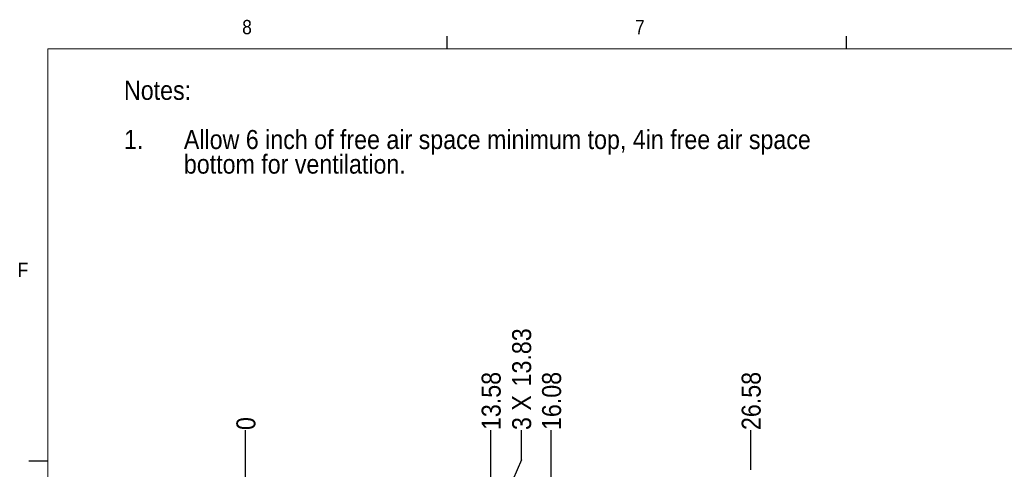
# Paper-space layout '5' of a CAD drawing. Header units: inches. Extents: x 1 to 109, y 1 to 85.
# Tile 22 of 58: x 2 to 34, y 69 to 84. Entities that reach past the tile are written whole.
import ezdxf

# ---------------------------------------------------------------- set-up
doc = ezdxf.new("R2010")
doc.units = ezdxf.units.IN
doc.header["$MEASUREMENT"] = 0
doc.layers.add('FORMAT', color=7, linetype='Continuous')
doc.styles.add('SLDTEXTSTYLE0', font='GOTHIC.TTF', dxfattribs={"width": 0.913})
doc.dimstyles.new('SLDDIMSTYLE10', dxfattribs={"dimtxt": 0.625, "dimasz": 0.65, "dimexe": 0, "dimexo": 0.0625, "dimgap": 0.15625, "dimtad": 0, "dimtih": 1, "dimtoh": 1, "dimdec": 0, "dimlfac": 1.6, "dimrnd": 1e-09, "dimzin": 12, "dimdsep": 46, "dimtxsty": 'SLDTEXTSTYLE0', "dimblk1": 'NONE', "dimblk2": 'NONE', "dimsah": 1, "dimcen": 0.09, "dimadec": 0, "dimazin": 3, "dimtfac": 1, "dimtdec": 0, "dimtofl": 0, "dimtmove": 0, "dimatfit": 3, "dimldrblk": 'NONE', "dimfxl": 1, "dimfrac": 2, "dimtolj": 1, "dimtzin": 12, "dimarcsym": 0})
doc.dimstyles.new('SLDDIMSTYLE11', dxfattribs={"dimtxt": 0.625, "dimasz": 0.65, "dimexe": 0, "dimexo": 0.0625, "dimgap": 0.15625, "dimtad": 0, "dimtih": 1, "dimtoh": 1, "dimlfac": 1.6, "dimrnd": 1e-09, "dimzin": 12, "dimdsep": 46, "dimtxsty": 'SLDTEXTSTYLE0', "dimblk1": 'NONE', "dimblk2": 'NONE', "dimsah": 1, "dimcen": 0.09, "dimadec": 0, "dimazin": 3, "dimtfac": 1, "dimtofl": 0, "dimtmove": 0, "dimatfit": 3, "dimldrblk": 'NONE', "dimfxl": 1, "dimfrac": 2, "dimtolj": 1, "dimtzin": 12, "dimarcsym": 0})

# ---------------------------------------------------------------- blocks, each defined once
blk = doc.blocks.new('SW_NOTE_42')
at = {"layer": 'FORMAT', "color": 0, "ltscale": 5, "char_height": 0.625, "attachment_point": 1, "style": 'SLDTEXTSTYLE0'}
for s, insert in [('Notes:', (0, 0.798)), ('1.', (0, -0.818)), ('Allow 6 inch of free air space minimum top, 4in free air space ', (1.969, -0.818)), ('bottom for ventilation.', (1.969, -1.626))]:
    blk.add_mtext(s, dxfattribs=dict(at, insert=insert))
blk = doc.blocks.new('_D_146')
at = {"layer": 'FORMAT', "color": 1, "ltscale": 5}
blk.add_line((9.112, 62.002), (9.112, 70.785), dxfattribs=at)
at = {"layer": 'FORMAT', "color": 1, "ltscale": 5, "insert": (8.81, 70.785), "char_height": 0.625, "attachment_point": 1, "rotation": 90, "style": 'SLDTEXTSTYLE0'}
blk.add_mtext('0', dxfattribs=at)
blk = doc.blocks.new('_NONE')
blk = doc.blocks.new('_D_147')
at = {"layer": 'FORMAT', "color": 1, "ltscale": 5}
for p, q in [((17.176, 56.475), (17.176, 70.785)), ((17.176, 56.475), (17.599, 55.491)), ((17.599, 55.491), (17.599, 51.497))]:
    blk.add_line(p, q, dxfattribs=at)
at = {"layer": 'FORMAT', "color": 1, "ltscale": 5, "insert": (16.874, 70.785), "char_height": 0.625, "attachment_point": 1, "rotation": 90, "style": 'SLDTEXTSTYLE0'}
blk.add_mtext('13.58', dxfattribs=at)
blk = doc.blocks.new('_D_148')
at = {"layer": 'FORMAT', "color": 1, "ltscale": 5}
for p, q in [((18.179, 69.801), (18.179, 70.785)), ((18.179, 69.801), (17.756, 68.817)), ((17.756, 68.817), (17.756, 57.313))]:
    blk.add_line(p, q, dxfattribs=at)
at = {"layer": 'FORMAT', "color": 1, "ltscale": 5, "char_height": 0.625, "attachment_point": 1, "rotation": 90, "style": 'SLDTEXTSTYLE0'}
for s, insert in [('13.83', (17.876, 72.217)), ('3 X ', (17.876, 70.785))]:
    blk.add_mtext(s, dxfattribs=dict(at, insert=insert))
blk = doc.blocks.new('_D_149')
at = {"layer": 'FORMAT', "color": 1, "ltscale": 5}
blk.add_line((19.162, 62.066), (19.162, 70.785), dxfattribs=at)
at = {"layer": 'FORMAT', "color": 1, "ltscale": 5, "insert": (18.86, 70.785), "char_height": 0.625, "attachment_point": 1, "rotation": 90, "style": 'SLDTEXTSTYLE0'}
blk.add_mtext('16.08', dxfattribs=at)
blk = doc.blocks.new('_D_150')
at = {"layer": 'FORMAT', "color": 1, "ltscale": 5}
blk.add_line((25.725, 69.483), (25.725, 70.785), dxfattribs=at)
at = {"layer": 'FORMAT', "color": 1, "ltscale": 5, "insert": (25.422, 70.785), "char_height": 0.625, "attachment_point": 1, "rotation": 90, "style": 'SLDTEXTSTYLE0'}
blk.add_mtext('26.58', dxfattribs=at)

psp = doc.layouts.new('5')

# ---------------------------------------------------------------- linework, layer by layer
at = {"layer": 'FORMAT', "ltscale": 5}
for p, q in [((15.7394, 83.303), (15.7394, 83.727)), ((28.8644, 83.303), (28.8644, 83.727)), ((2.6144, 69.758), (1.9894, 69.758))]:
    psp.add_line(p, q, dxfattribs=at)
at = {"layer": 'FORMAT', "lineweight": 0, "ltscale": 5}
for q in [(107.6144, 83.303), (2.6144, 2.053)]:
    psp.add_line((2.6144, 83.303), q, dxfattribs=at)

# ---------------------------------------------------------------- block references
at = {"layer": 'FORMAT', "ltscale": 5}
psp.add_blockref('SW_NOTE_42', (5.1152, 81.4595), dxfattribs=at)

# ---------------------------------------------------------------- texts
at = {"layer": 'FORMAT', "color": 7, "ltscale": 5, "char_height": 0.4688, "attachment_point": 1, "style": 'SLDTEXTSTYLE0'}
for s, insert in [('8', (9.0006, 84.2579)), ('7', (21.9162, 84.2571)), ('F', (1.6212, 76.2825))]:
    psp.add_mtext(s, dxfattribs=dict(at, insert=insert))

# ---------------------------------------------------------------- dimensions: what is measured, and where the dimension line sits
at = {"layer": 'FORMAT', "color": 1, "ltscale": 5}
dim = psp.add_ordinate_dim(feature_location=(17.7556, 57.0627), offset=(0.4229, 13.7226), dtype=1, origin=(9.1124, 61.7517), text='3 X <>', dimstyle='SLDDIMSTYLE11', dxfattribs=at)
dim.commit()
dim.dimension.update_dxf_attribs({"geometry": '_D_148', "text_midpoint": (18.1785, 72.7939)})
for feature_location, offset, origin, dimstyle, picture, middle in [((17.5994, 51.2473), (-0.4229, 19.538), (9.1124, 61.7517), 'SLDDIMSTYLE11', '_D_147', (17.1764, 72.0782)), ((19.162, 61.8159), (0, 8.9693), (9.1124, 61.7517), 'SLDDIMSTYLE11', '_D_149', (19.162, 72.0782)), ((25.7247, 69.233), (0, 1.5522), (9.1124, 61.7517), 'SLDDIMSTYLE11', '_D_150', (25.7247, 72.0782)), ((9.1124229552, 61.7517310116), (0, 9.0335200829), (9.1124229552, 61.7517310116), 'SLDDIMSTYLE10', '_D_146', (9.1124229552, 71.2700601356))]:
    dim = psp.add_ordinate_dim(feature_location=feature_location, offset=offset, dtype=1, origin=origin, dimstyle=dimstyle, dxfattribs=at)
    dim.commit()
    dim.dimension.update_dxf_attribs({"geometry": picture, "text_midpoint": middle})

doc.saveas('drawing.dxf')
